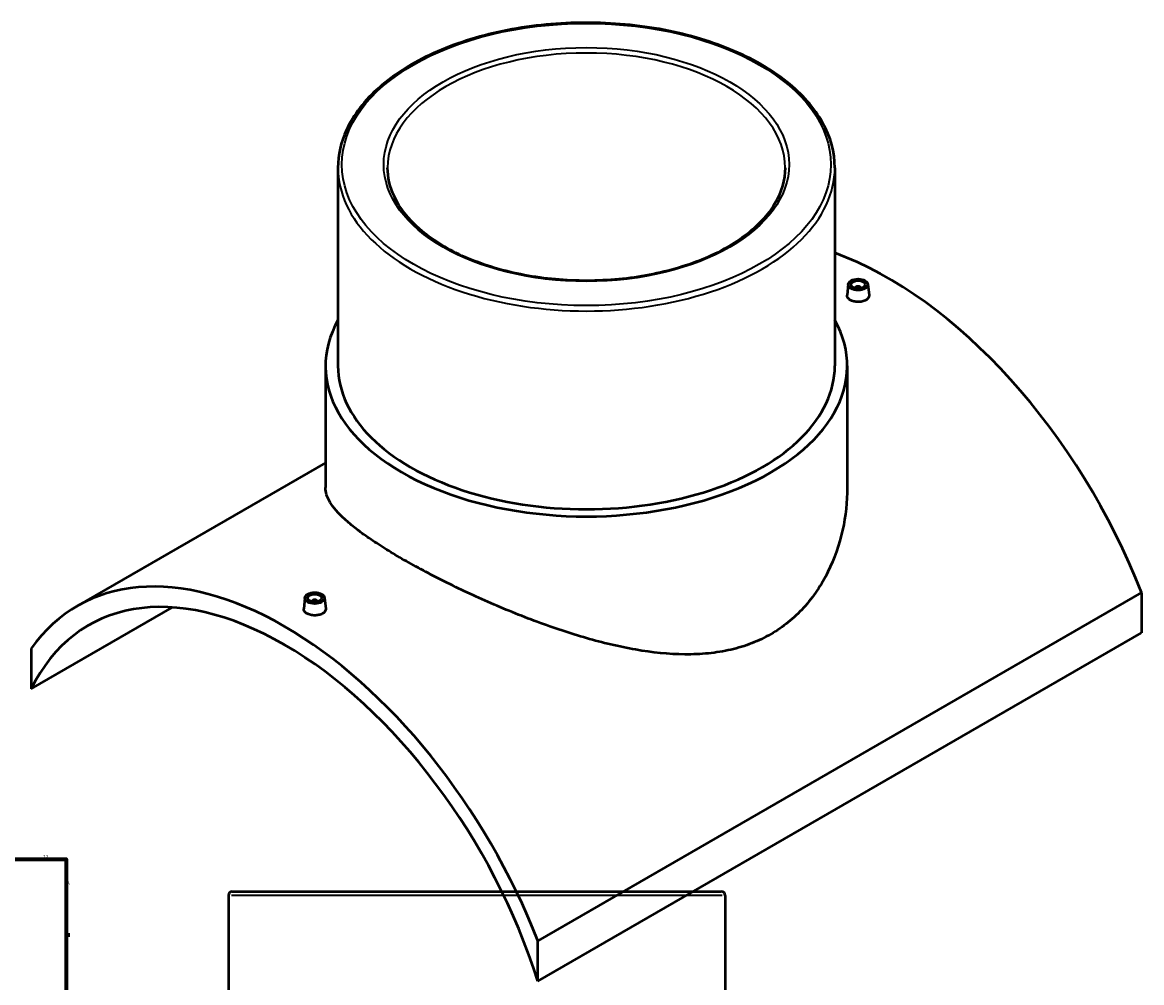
# Model space of a CAD drawing. Header units: millimetres. Extents: x -379 to 1589, y -430 to 1172.
# Tile 6 of 6: x 790 to 1589, y 486 to 1172. Entities that reach past the tile are written whole.
import ezdxf

# ---------------------------------------------------------------- set-up
doc = ezdxf.new("R2010")
doc.units = ezdxf.units.MM
for name, color, linetype, lineweight in [('Border (ANSI)', 7, 'Continuous', 70), ('Visible (ANSI)', 7, 'Continuous', 50), ('Visible Narrow (ANSI)', 7, 'Continuous', 35)]:
    doc.layers.add(name, color=color, linetype=linetype, lineweight=lineweight)
doc.styles.add('Note Text (ANSI)', font='tahoma.ttf')

# ---------------------------------------------------------------- blocks, each defined once
blk = doc.blocks.new('Borders Default Border')
at = {"layer": 'Border (ANSI)'}
blk.add_line((821, 519.75), (823.8, 519.75), dxfattribs=at)
at = {"layer": 'Border (ANSI)', "flags": 128}
blk.add_lwpolyline([(20, 20), (20, 574), (821, 574), (821, 20), (20, 20)], dxfattribs=at)
at = {"layer": 'Border (ANSI)', "color": 5, "true_color": 0x0000ff, "char_height": 2.4, "attachment_point": 7, "style": 'Note Text (ANSI)'}
for s, insert in [('12', (804.52, 574.4)), ('A', (821.58, 555.68))]:
    blk.add_mtext(s, dxfattribs=dict(at, insert=insert))

msp = doc.modelspace()

# ---------------------------------------------------------------- linework, layer by layer
at = {"layer": 'Visible (ANSI)'}
for p, q in [((1015.25, 1068.27), (1015.25, 926.52)), ((1370.25, 1068.27), (1370.25, 926.52)), ((1379.86, 984.95), (1379.02, 977.09)), ((1393.84, 984.95), (1394.68, 977.1)), ((1384.85, 982.05), (1384.85, 982.25)), ((1388.85, 982.05), (1388.85, 982.25)), ((1006.37, 926.52), (1006.37, 839.52)), ((1379.12, 926.52), (1379.12, 839.52)), ((1006.37, 857.3), (829.08, 754.94)), ((991.66, 760.82), (990.82, 752.96)), ((1005.63, 760.82), (1006.48, 752.97)), ((1589.44, 764.44), (1158.1, 515.41)), ((1589.44, 764.44), (1589.44, 735.72)), ((796.06, 695.71), (896.88, 753.92)), ((996.65, 758.12), (996.65, 757.92)), ((1000.65, 758.12), (1000.65, 757.92)), ((1158.1, 486.69), (1589.44, 735.72)), ((796.06, 724.43), (796.06, 695.71)), ((936.96, 548.01), (936.96, 374.41)), ((939.76, 550.81), (1289.16, 550.81)), ((1291.96, 548.01), (1291.96, 374.41)), ((1158.1, 486.69), (1158.1, 515.41))]:
    msp.add_line(p, q, dxfattribs=at)
for centre, start, end in [((939.76, 548.01), 90, 180), ((1289.16, 548.01), 0, 90)]:
    msp.add_arc(centre, 2.8, start, end, dxfattribs=at)
for centre, major_axis, start_param, end_param in [((1408.42, 747.63), (148, -256.34), 1.311313, 2.539576), ((1386.85, 982.25), (-2, 0), 2.963882, 6.460896), ((1192.75, 926.52), (186.37, 0), 2.831748, 6.59303), ((1192.75, 926.52), (-177.5, 0), 0, 3.141593), ((977.08, 498.6), (-148, 256.34), 4.452906, 6.542668), ((977.08, 498.6), (-140, 242.49), 4.344046, 6.651528), ((998.65, 758.12), (-2, 0), 2.963882, 6.460896)]:
    msp.add_ellipse(centre, major_axis=major_axis, ratio=0.57735, start_param=start_param, end_param=end_param, dxfattribs=at)
for centre, major_axis in [((1386.85, 984.7), (7, 0)), ((1386.85, 984.7), (5, 0)), ((998.65, 760.57), (-7, 0)), ((998.65, 760.57), (5, 0))]:
    msp.add_ellipse(centre, major_axis=major_axis, ratio=0.57735, dxfattribs=at)
for points, knots in [([(1370.25, 1068.27), (1370.25, 1079.2), (1367.28, 1090.12), (1355.71, 1110.94), (1347.01, 1120.83), (1324.69, 1138.61), (1310.99, 1146.47), (1280.04, 1159.26), (1262.8, 1164.19), (1226.56, 1170.64), (1207.56, 1172.16), (1169.72, 1171.65), (1150.87, 1169.62), (1115.21, 1162.21), (1098.39, 1156.83), (1068.48, 1143.22), (1055.38, 1134.98), (1034.31, 1116.44), (1026.31, 1106.12), (1017.31, 1086.5), (1015.25, 1077.38), (1015.25, 1068.27)], [0.785398, 0.785398, 0.785398, 0.785398, 1.095688, 1.095688, 1.41259, 1.41259, 1.734805, 1.734805, 2.057391, 2.057391, 2.379527, 2.379527, 2.701493, 2.701493, 3.023683, 3.023683, 3.346323, 3.346323, 3.668202, 3.668202, 3.926991, 3.926991, 3.926991, 3.926991]), ([(1334.75, 1068.27), (1334.75, 1059.52), (1332.21, 1050.75), (1322.3, 1034.23), (1315.07, 1026.46), (1296.71, 1012.69), (1285.66, 1006.66), (1260.78, 996.88), (1246.95, 993.12), (1217.89, 988.28), (1202.67, 987.2), (1172.38, 987.84), (1157.32, 989.56), (1128.94, 995.62), (1115.62, 999.95), (1092.08, 1010.75), (1081.86, 1017.21), (1065.5, 1031.55), (1059.37, 1039.42), (1052.35, 1054.34), (1050.75, 1061.3), (1050.75, 1068.27)], [5.497787, 5.497787, 5.497787, 5.497787, 5.831054, 5.831054, 6.153846, 6.153846, 6.470795, 6.470795, 6.78765, 6.78765, 7.105067, 7.105067, 7.422669, 7.422669, 7.739979, 7.739979, 8.056711, 8.056711, 8.374173, 8.374173, 8.63938, 8.63938, 8.63938, 8.63938]), ([(1392.4, 973.57), (1391.7, 973.17), (1390.82, 972.82), (1388.89, 972.38), (1387.84, 972.28), (1385.87, 972.3), (1384.82, 972.42), (1382.88, 972.9), (1382, 973.26), (1380.61, 974.06), (1380.01, 974.56), (1379.2, 975.66), (1379.01, 976.26), (1379.01, 976.91), (1379.01, 977), (1379.02, 977.09)], [2.364037, 2.364037, 2.364037, 2.364037, 2.659581, 2.659581, 2.955125, 2.955125, 3.25059, 3.25059, 3.546056, 3.546056, 3.841521, 3.841521, 4.136987, 4.136987, 4.184886, 4.184886, 4.184886, 4.184886]), ([(1394.68, 977.1), (1394.69, 977.01), (1394.69, 976.91), (1394.7, 976.24), (1394.5, 975.62), (1393.7, 974.49), (1393.1, 973.97), (1392.4, 973.57)], [6.4527786, 6.4527786, 6.4527786, 6.4527786, 6.5010242, 6.5010242, 6.796568, 6.796568, 7.0921117, 7.0921117, 7.0921117, 7.0921117]), ([(1324.54, 734.78), (1320.23, 732.3), (1315.68, 730.11), (1306.13, 726.39), (1301.13, 724.86), (1290.78, 722.45), (1285.43, 721.58), (1274.44, 720.48), (1268.81, 720.24), (1251.64, 720.38), (1239.81, 721.63), (1216.1, 725.75), (1204.23, 728.62), (1181.36, 735.18), (1169.52, 739.12), (1145.79, 747.91), (1133.91, 752.77), (1116.67, 760.35), (1111.01, 762.93), (1099.99, 768.14), (1094.62, 770.76), (1084.27, 775.99), (1079.28, 778.59), (1069.76, 783.72), (1065.23, 786.24), (1056.69, 791.17), (1052.58, 793.63), (1044.77, 798.51), (1041.07, 800.92), (1034.18, 805.66), (1030.98, 807.98), (1025.14, 812.52), (1022.5, 814.72), (1015.47, 821.15), (1011.98, 825.17), (1007.43, 832.7), (1006.37, 836.21), (1006.37, 839.52)], [0, 0, 0, 0, 1.825406, 1.825406, 3.650812, 3.650812, 5.476219, 5.476219, 7.301625, 7.301625, 10.952437, 10.952437, 14.60325, 14.60325, 18.224115, 18.224115, 21.844981, 21.844981, 23.655414, 23.655414, 25.465847, 25.465847, 27.27628, 27.27628, 29.086712, 29.086712, 30.897145, 30.897145, 32.707578, 32.707578, 34.518011, 34.518011, 36.328444, 36.328444, 39.949309, 39.949309, 43.570175, 43.570175, 43.570175, 43.570175]), ([(1379.12, 839.52), (1379.12, 829.59), (1378.05, 819.25), (1373.49, 798.81), (1370.01, 788.72), (1363.01, 774.63), (1360.38, 770.1), (1354.57, 761.5), (1351.38, 757.44), (1344.5, 749.89), (1340.8, 746.41), (1332.97, 740.1), (1328.84, 737.27), (1324.54, 734.78)], [101.7436, 101.7436, 101.7436, 101.7436, 105.394412, 105.394412, 109.045225, 109.045225, 110.870631, 110.870631, 112.696037, 112.696037, 114.521444, 114.521444, 116.34685, 116.34685, 116.34685, 116.34685]), ([(1004.2, 749.44), (1003.5, 749.04), (1002.62, 748.69), (1000.69, 748.25), (999.64, 748.15), (997.67, 748.17), (996.61, 748.3), (994.68, 748.77), (993.8, 749.13), (992.41, 749.93), (991.8, 750.44), (991, 751.54), (990.8, 752.13), (990.8, 752.78), (990.81, 752.87), (990.82, 752.96)], [0, 0, 0, 0, 0.295544, 0.295544, 0.591087, 0.591087, 0.886553, 0.886553, 1.182019, 1.182019, 1.477484, 1.477484, 1.77295, 1.77295, 1.820848, 1.820848, 1.820848, 1.820848]), ([(1006.48, 752.97), (1006.49, 752.88), (1006.49, 752.78), (1006.49, 752.11), (1006.3, 751.49), (1005.5, 750.36), (1004.89, 749.84), (1004.2, 749.44)], [4.0887414, 4.0887414, 4.0887414, 4.0887414, 4.136987, 4.136987, 4.4325307, 4.4325307, 4.7280745, 4.7280745, 4.7280745, 4.7280745])]:
    msp.add_open_spline(points, degree=3, knots=knots, dxfattribs=at)
at = {"layer": 'Visible Narrow (ANSI)'}
msp.add_line((1289.78, 548.01), (939.15, 548.01), dxfattribs=at)
for major_axis in [(174.7, 0), (144.8, 0)]:
    msp.add_ellipse((1192.75, 1070.55), major_axis=major_axis, ratio=0.57735, dxfattribs=at)
for major_axis, start_param, end_param in [((-142, 0), 3.141593, 6.283185), ((-177.5, 0), 0, 3.141593)]:
    msp.add_ellipse((1192.75, 1068.27), major_axis=major_axis, ratio=0.57735, start_param=start_param, end_param=end_param, dxfattribs=at)

# ---------------------------------------------------------------- block references
msp.add_blockref('Borders Default Border', (0, 0))

doc.saveas('drawing.dxf')
